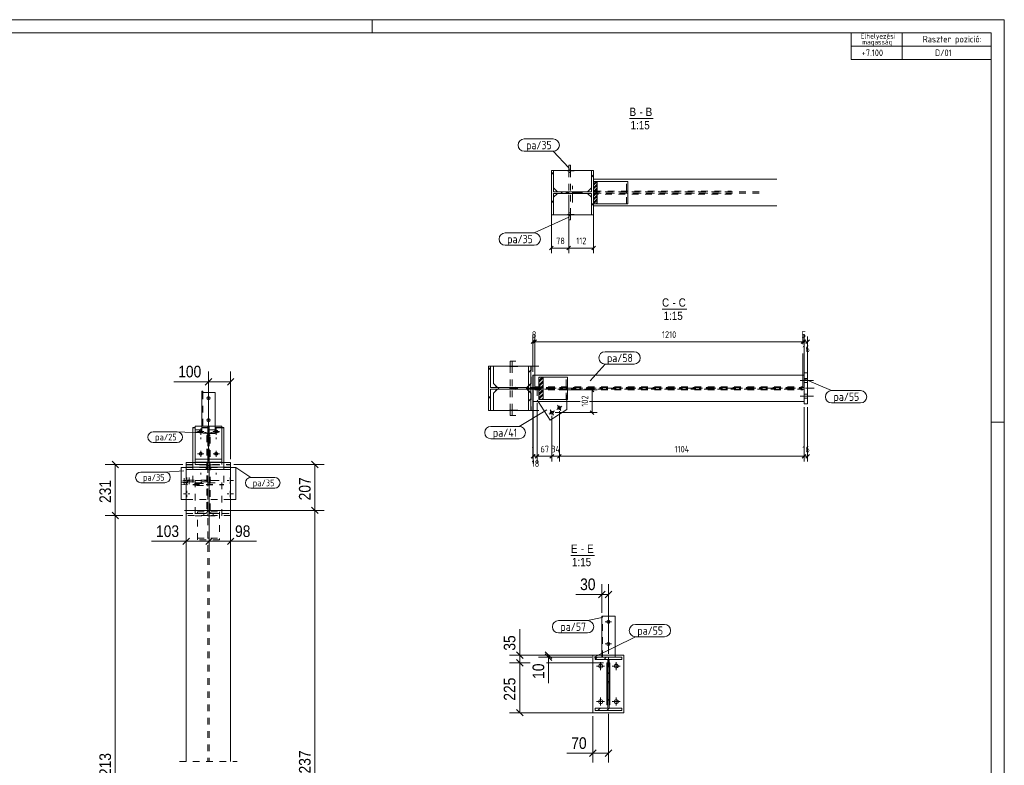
# Model space of a CAD drawing. Header units: millimetres. Extents: x 1 to 593, y 1 to 419.
# Tile 3 of 3: x 297 to 593, y 195 to 419. Entities that reach past the tile are written whole.
import ezdxf

# ---------------------------------------------------------------- set-up
doc = ezdxf.new("R2010")
doc.units = ezdxf.units.MM
for name, pattern in [('XKITLINE00', [0]), ('XKITLINE02', [4, 2, -2]), ('XKITLINE03', [6, 3, -1, 1, -1])]:
    doc.linetypes.add(name, pattern=pattern)
for name, color, linetype, lineweight in [('Bemassung', 1, 'Continuous', 0), ('Schrauben', 7, 'Continuous', 0), ('Teil', 7, 'Continuous', 0), ('Text', 5, 'Continuous', 0), ('Ueberschrift', 7, 'Continuous', 0), ('Zeichnungsrahmen', 3, 'Continuous', 0)]:
    doc.layers.add(name, color=color, linetype=linetype, lineweight=lineweight)
doc.styles.add('ARIAL', font='ARIAL.TTF')
doc.styles.add('ISOCPEUR', font='ISOCPEUR.TTF')

msp = doc.modelspace()

# ---------------------------------------------------------------- linework, layer by layer
at = {"layer": 'Bemassung', "linetype": 'XKITLINE00', "lineweight": 0}
for p, q in [((462.05, 364.52), (462.05, 348.74)), ((462.05, 364.52), (462.05, 348.74)), ((469.52, 364.1), (469.52, 348.74)), ((456.85, 362.95), (456.85, 348.74)), ((457.42, 350.91), (456.29, 349.78)), ((456.85, 350.34), (462.05, 350.34)), ((462.62, 350.91), (461.49, 349.78)), ((462.62, 350.91), (461.49, 349.78)), ((462.05, 350.34), (469.52, 350.34)), ((470.09, 350.91), (468.95, 349.78)), ((451.86, 322.72), (450.73, 321.58)), ((452.4, 322.72), (451.27, 321.58)), ((452.4, 322.72), (451.27, 321.58)), ((451.29, 313.14), (451.29, 324.3)), ((451.83, 308.66), (451.83, 324.3)), ((451.83, 308.66), (451.83, 322.9)), ((533.03, 322.72), (531.9, 321.58)), ((533.03, 322.72), (531.9, 321.58)), ((533.37, 322.72), (532.24, 321.58)), ((533.37, 322.72), (532.24, 321.58)), ((532.47, 321.4), (532.47, 324.3)), ((532.47, 321.4), (532.47, 322.9)), ((532.8, 321.4), (532.8, 324.3)), ((532.8, 304.47), (532.8, 322.9)), ((534.43, 322.72), (533.3, 321.58)), ((533.87, 304.47), (533.87, 323.75)), ((451.29, 322.15), (451.83, 322.15)), ((451.83, 322.15), (532.47, 322.15)), ((532.47, 322.15), (532.8, 322.15)), ((532.8, 322.15), (533.87, 322.15)), ((532.47, 308.66), (532.47, 318.6)), ((532.47, 308.66), (532.47, 318.6)), ((532.8, 304.47), (532.8, 318.6)), ((354.74, 311.12), (352.76, 309.14)), ((353.75, 286.25), (353.75, 313.18)), ((361.41, 311.12), (359.43, 309.14)), ((360.42, 286.85), (360.42, 313.18)), ((451.29, 311.14), (451.29, 286.95)), ((451.37, 311.14), (451.37, 286.95)), ((451.37, 311.14), (451.37, 291.25)), ((353.75, 310.13), (343.34, 310.13)), ((353.75, 310.13), (343.34, 310.13)), ((353.75, 310.13), (360.42, 310.13)), ((468.49, 308.23), (469.62, 307.1)), ((459.16, 307.66), (470.65, 307.66)), ((469.05, 300.85), (469.05, 307.66)), ((452.55, 303.82), (452.55, 285.55)), ((452.55, 303.82), (452.55, 286.95)), ((532.8, 302.47), (532.8, 291.25)), ((532.8, 302.47), (532.8, 286.1)), ((533.87, 302.47), (533.87, 286.1)), ((456.98, 299.85), (456.98, 291.25)), ((456.98, 299.85), (456.98, 286.1)), ((457.98, 300.85), (470.65, 300.85)), ((459.23, 301.29), (459.23, 286.1)), ((459.23, 301.29), (459.23, 291.25)), ((468.49, 301.42), (469.62, 300.29)), ((451.86, 288.27), (450.73, 287.14)), ((451.94, 288.27), (450.81, 287.14)), ((451.94, 288.27), (450.81, 287.14)), ((451.29, 287.7), (451.37, 287.7)), ((451.37, 288.45), (451.37, 285.55)), ((451.37, 287.7), (452.55, 287.7)), ((453.11, 288.27), (451.98, 287.14)), ((453.11, 288.27), (451.98, 287.14)), ((452.55, 287.7), (456.98, 287.7)), ((457.55, 288.27), (456.42, 287.14)), ((457.55, 288.27), (456.42, 287.14)), ((456.98, 288.45), (456.98, 286.1)), ((456.98, 287.7), (459.23, 287.7)), ((459.79, 288.27), (458.66, 287.14)), ((459.79, 288.27), (458.66, 287.14)), ((459.23, 288.45), (459.23, 286.1)), ((459.23, 287.7), (532.8, 287.7)), ((533.37, 288.27), (532.24, 287.14)), ((533.37, 288.27), (532.24, 287.14)), ((532.8, 288.45), (532.8, 286.1)), ((532.8, 287.7), (533.87, 287.7)), ((534.43, 288.27), (533.3, 287.14)), ((346.08, 285.25), (322.7, 285.25)), ((324.76, 286.24), (326.74, 284.26)), ((325.75, 269.86), (325.75, 285.25)), ((361.42, 285.25), (388.55, 285.25)), ((384.76, 286.24), (386.74, 284.26)), ((385.75, 271.45), (385.75, 285.25)), ((347.08, 282.75), (347.08, 259.33)), ((353.92, 283.42), (353.92, 259.33)), ((353.92, 283.42), (353.92, 259.33)), ((360.42, 282.75), (360.42, 259.33)), ((384.76, 272.44), (386.74, 270.46)), ((384.76, 272.44), (386.74, 270.46)), ((346.08, 269.86), (322.7, 269.86)), ((346.08, 269.86), (322.7, 269.86)), ((324.76, 270.85), (326.74, 268.87)), ((324.76, 270.85), (326.74, 268.87)), ((325.75, 118.94), (325.75, 269.86)), ((346.53, 271.45), (388.55, 271.45)), ((346.53, 271.45), (388.55, 271.45)), ((385.75, 118.94), (385.75, 271.45)), ((347.08, 262.13), (336.67, 262.13)), ((347.08, 262.13), (336.67, 262.13)), ((348.07, 263.12), (346.09, 261.14)), ((347.08, 262.13), (353.92, 262.13)), ((354.91, 263.12), (352.93, 261.14)), ((354.91, 263.12), (352.93, 261.14)), ((353.92, 262.13), (360.42, 262.13)), ((361.41, 263.12), (359.43, 261.14)), ((360.42, 262.13), (368.23, 262.13)), ((360.42, 262.13), (368.23, 262.13)), ((471.98, 240.6), (471.98, 249.21)), ((473.98, 228.26), (473.98, 249.21)), ((471.98, 246.16), (464.17, 246.16)), ((471.98, 246.16), (464.17, 246.16)), ((472.97, 247.15), (470.99, 245.17)), ((471.98, 246.16), (473.98, 246.16)), ((474.97, 247.15), (472.99, 245.17)), ((447.32, 227.93), (447.32, 235.75)), ((447.32, 227.93), (447.32, 235.75)), ((477.65, 227.93), (444.27, 227.93)), ((446.33, 228.92), (448.31, 226.94)), ((447.32, 225.6), (447.32, 227.93)), ((477.65, 227.93), (452.93, 227.93)), ((454.99, 228.92), (456.97, 226.94)), ((454.99, 228.25), (456.97, 226.27)), ((455.98, 227.26), (455.98, 227.93)), ((450.48, 225.6), (444.27, 225.6)), ((450.48, 225.6), (444.27, 225.6)), ((446.33, 226.59), (448.31, 224.61)), ((446.33, 226.59), (448.31, 224.61)), ((447.32, 210.6), (447.32, 225.6)), ((468.98, 227.26), (452.93, 227.26)), ((472.51, 225.6), (455.38, 225.6)), ((472.51, 225.6), (455.38, 225.6)), ((455.98, 227.26), (455.98, 219.45)), ((455.98, 227.26), (455.98, 219.45)), ((477.65, 210.6), (444.27, 210.6)), ((446.33, 211.59), (448.31, 209.61)), ((473.98, 210.26), (473.98, 195.6)), ((469.32, 209.6), (469.32, 195.6)), ((469.32, 198.4), (461.5, 198.4)), ((469.32, 198.4), (461.5, 198.4)), ((470.31, 199.39), (468.33, 197.41)), ((469.32, 198.4), (473.98, 198.4)), ((474.97, 199.39), (472.99, 197.41))]:
    msp.add_line(p, q, dxfattribs=at)
at = {"layer": 'Bemassung'}
for p in [(456.85, 350.34), (462.05, 350.34), (462.05, 350.34), (469.52, 350.34), (451.29, 322.15), (451.83, 322.15), (451.83, 322.15), (532.47, 322.15), (532.47, 322.15), (532.8, 322.15), (532.8, 322.15), (533.87, 322.15), (353.75, 310.13), (360.42, 310.13), (469.05, 307.66), (469.05, 300.85), (451.29, 287.7), (451.37, 287.7), (451.37, 287.7), (452.55, 287.7), (452.55, 287.7), (456.98, 287.7), (456.98, 287.7), (459.23, 287.7), (459.23, 287.7), (532.8, 287.7), (532.8, 287.7), (533.87, 287.7), (325.75, 285.25), (385.75, 285.25), (325.75, 269.86), (325.75, 269.86), (385.75, 271.45), (385.75, 271.45), (347.08, 262.13), (353.92, 262.13), (353.92, 262.13), (360.42, 262.13), (471.98, 246.16), (473.98, 246.16), (447.32, 227.93), (455.98, 227.93), (447.32, 225.6), (447.32, 225.6), (455.98, 227.26), (447.32, 210.6), (469.32, 198.4), (473.98, 198.4)]:
    msp.add_point(p, dxfattribs=at)
at = {"layer": 'Schrauben', "linetype": 'XKITLINE02', "lineweight": 0}
for p, q in [((463.65, 373.55), (459.79, 373.55)), ((462.59, 374.01), (462.05, 374.01)), ((462.59, 373.08), (462.05, 373.08)), ((463.65, 360.45), (459.79, 360.45)), ((462.59, 360.91), (462.05, 360.91)), ((462.59, 359.98), (462.05, 359.98)), ((446.27, 314.69), (442.44, 314.69)), ((446.76, 314.69), (442.92, 314.69)), ((446.27, 301.59), (442.44, 301.59)), ((446.76, 301.59), (442.92, 301.59)), ((351.42, 293.31), (351.42, 292.82)), ((356.08, 293.31), (356.08, 292.82)), ((347.91, 281.35), (347.91, 277.51)), ((351.42, 282.72), (351.42, 282.23)), ((356.08, 282.72), (356.08, 282.23)), ((346.46, 281.08), (346.46, 277.24))]:
    msp.add_line(p, q, dxfattribs=at)
at = {"layer": 'Schrauben', "linetype": 'XKITLINE00', "lineweight": 0}
for p, q in [((533.87, 311.07), (532.8, 311.07)), ((533.87, 311.07), (532.8, 311.07)), ((535.6, 310.47), (531.6, 310.47)), ((535.6, 310.47), (531.6, 310.47)), ((533.87, 309.87), (532.8, 309.87)), ((533.87, 309.87), (532.8, 309.87)), ((353.75, 305.29), (353.75, 305.04)), ((535.6, 305.8), (531.6, 305.8)), ((535.6, 305.8), (531.6, 305.8)), ((533.87, 306.4), (532.8, 306.4)), ((533.87, 306.4), (532.8, 306.4)), ((533.87, 305.2), (532.8, 305.2)), ((533.87, 305.2), (532.8, 305.2)), ((458.44, 301.79), (460.01, 302.8)), ((459.73, 301.51), (458.72, 303.08)), ((456.2, 300.35), (457.77, 301.36)), ((457.49, 300.07), (456.48, 301.64)), ((351.42, 294.19), (351.42, 296.06)), ((353.75, 298.67), (353.75, 298.42)), ((356.08, 294.19), (356.08, 296.06)), ((350.48, 295.12), (352.35, 295.12)), ((355.15, 295.12), (357.02, 295.12)), ((350.48, 288.46), (352.35, 288.46)), ((351.42, 287.52), (351.42, 289.39)), ((355.15, 288.46), (357.02, 288.46)), ((356.08, 287.52), (356.08, 289.39)), ((347.2, 281.31), (347.2, 280.69)), ((360.3, 281.31), (360.3, 280.69)), ((346.27, 280.38), (346.89, 280.38)), ((347.2, 279.45), (347.2, 280.07)), ((348.13, 280.38), (347.51, 280.38)), ((359.37, 280.38), (359.99, 280.38)), ((360.3, 279.45), (360.3, 280.07)), ((361.23, 280.38), (360.61, 280.38)), ((346.27, 276.38), (346.89, 276.38)), ((347.2, 277.31), (347.2, 276.69)), ((347.2, 275.45), (347.2, 276.07)), ((348.13, 276.38), (347.51, 276.38)), ((359.37, 276.38), (359.99, 276.38)), ((360.3, 277.31), (360.3, 276.69)), ((360.3, 275.45), (360.3, 276.07)), ((361.23, 276.38), (360.61, 276.38)), ((474.92, 237.93), (473.05, 237.93)), ((473.98, 238.86), (473.98, 237)), ((474.92, 231.26), (473.05, 231.26)), ((473.98, 232.2), (473.98, 230.33)), ((471.65, 223.4), (471.65, 225.8)), ((476.32, 223.4), (476.32, 225.8)), ((470.45, 224.6), (472.85, 224.6)), ((475.12, 224.6), (477.52, 224.6)), ((470.45, 213.93), (472.85, 213.93)), ((471.65, 212.73), (471.65, 215.13)), ((475.12, 213.93), (477.52, 213.93)), ((476.32, 212.73), (476.32, 215.13))]:
    msp.add_line(p, q, dxfattribs=at)
for centre, radius in [((353.75, 305.19), 0.467), ((459.23, 302.29), 0.467), ((353.75, 298.57), 0.467), ((456.98, 300.85), 0.467), ((351.42, 295.12), 0.467), ((356.08, 295.12), 0.467), ((351.42, 288.46), 0.467), ((356.08, 288.46), 0.467), ((473.98, 237.93), 0.467), ((473.98, 231.26), 0.467), ((471.65, 224.6), 0.6), ((476.32, 224.6), 0.6), ((471.65, 213.93), 0.6), ((476.32, 213.93), 0.6)]:
    msp.add_circle(centre, radius, dxfattribs=at)
at = {"layer": 'Teil', "linetype": 'XKITLINE00', "lineweight": 0}
for p, q in [((456.85, 360.33), (456.85, 373.66)), ((456.85, 373.66), (457.52, 373.66)), ((457.52, 373.13), (456.85, 372.46)), ((457.52, 373.66), (457.52, 367.21)), ((468.85, 373.66), (457.52, 373.66)), ((462.05, 375.21), (462.05, 373.66)), ((462.05, 375.21), (462.59, 375.21)), ((462.59, 375.21), (462.59, 373.66)), ((468.85, 367.21), (468.85, 373.66)), ((468.85, 373.66), (469.52, 373.66)), ((469.52, 373.66), (469.52, 370.33)), ((469.52, 372.33), (468.85, 371.66)), ((469.52, 371), (524.66, 371)), ((469.56, 370.33), (469.52, 370.3)), ((470.29, 370.33), (469.52, 369.56)), ((469.52, 370.33), (479.86, 370.33)), ((469.52, 370.33), (469.52, 363.66)), ((470.61, 370.28), (469.52, 369.19)), ((470.61, 363.66), (470.61, 370.33)), ((479.86, 370.33), (479.86, 363.66)), ((457.52, 368.41), (458.72, 367.21)), ((457.52, 367.21), (468.85, 367.21)), ((460.14, 367.21), (459.7, 366.78)), ((464.4, 367.21), (463.97, 366.78)), ((467.65, 367.21), (468.85, 368.41)), ((470.61, 369.55), (469.52, 368.46)), ((470.61, 369.18), (469.52, 368.09)), ((470.61, 368.45), (469.52, 367.35)), ((470.61, 368.08), (469.52, 366.99)), ((470.61, 367.34), (469.52, 366.25)), ((469.52, 366.8), (469.52, 367.2)), ((457.52, 364.6), (456.85, 363.93)), ((468.85, 366.78), (457.52, 366.78)), ((457.52, 366.78), (457.52, 360.33)), ((457.52, 365.58), (458.72, 366.78)), ((468.85, 365.58), (467.65, 366.78)), ((468.85, 360.33), (468.85, 366.78)), ((470.61, 366.97), (469.52, 365.88)), ((470.61, 366.24), (469.52, 365.15)), ((470.61, 365.87), (469.52, 364.78)), ((470.06, 364.22), (469.52, 363.68)), ((469.69, 364.22), (469.52, 364.04)), ((470.61, 365.14), (469.69, 364.22)), ((470.61, 364.77), (470.06, 364.22)), ((469.52, 363.8), (468.85, 363.13)), ((479.86, 363.66), (469.52, 363.66)), ((469.52, 360.33), (469.52, 363.66)), ((524.66, 363), (469.52, 363)), ((470.61, 364.03), (470.24, 363.66)), ((470.24, 363.66), (470.24, 363.66)), ((470.61, 363.66), (470.61, 363.66)), ((470.61, 363.66), (470.61, 363.66)), ((457.52, 360.33), (456.85, 360.33)), ((457.52, 360.33), (468.85, 360.33)), ((462.05, 358.78), (462.05, 360.33)), ((462.05, 358.78), (462.59, 358.78)), ((462.59, 358.78), (462.59, 360.33)), ((469.52, 360.33), (468.85, 360.33)), ((437.91, 301.47), (437.91, 314.8)), ((437.91, 314.8), (439.39, 314.8)), ((438.58, 314.36), (437.91, 313.69)), ((438.58, 314.8), (438.58, 308.35)), ((450, 314.8), (439.39, 314.8)), ((439.39, 314.8), (439.39, 309.55)), ((444.48, 316.35), (444.48, 314.8)), ((446.11, 316.35), (444.48, 316.35)), ((445.01, 316.35), (445.01, 314.8)), ((450, 308.35), (450, 314.8)), ((450, 314.8), (453.1, 314.8)), ((450.67, 301.47), (450.67, 314.8)), ((450.67, 313.56), (450, 312.89)), ((451.29, 312.14), (451.29, 308.34)), ((532.8, 312.14), (451.29, 312.14)), ((453.25, 311.47), (453.05, 311.27)), ((454.11, 311.47), (453.05, 310.41)), ((453.05, 311.47), (461.64, 311.47)), ((453.05, 311.47), (453.05, 304.8)), ((454.33, 311.26), (453.05, 309.98)), ((454.33, 304.8), (454.33, 311.47)), ((461.64, 311.47), (461.64, 304.8)), ((533.87, 312.8), (532.8, 312.8)), ((532.8, 312.8), (532.8, 303.47)), ((533.87, 303.47), (533.87, 312.8)), ((450, 308.35), (438.58, 308.35)), ((450, 307.92), (438.58, 307.92)), ((438.58, 307.92), (438.58, 301.47)), ((439.39, 309.55), (440.58, 308.35)), ((440.58, 307.92), (439.39, 306.72)), ((441.17, 308.35), (440.74, 307.92)), ((445.47, 308.35), (445.03, 307.92)), ((450, 308.91), (449.45, 308.35)), ((450, 307.36), (449.45, 307.92)), ((450, 308.83), (449.53, 308.35)), ((450, 307.44), (449.53, 307.92)), ((450, 301.47), (450, 307.92)), ((450.67, 308.34), (453.05, 308.34)), ((450.67, 308.34), (450.67, 307.94)), ((451.03, 307.94), (450.67, 308.29)), ((450.76, 307.94), (450.67, 308.03)), ((453.05, 307.94), (450.67, 307.94)), ((451.16, 307.94), (450.76, 308.34)), ((451.43, 307.94), (451.03, 308.34)), ((451.57, 307.94), (451.17, 308.34)), ((451.29, 304.14), (451.29, 307.94)), ((451.84, 307.94), (451.44, 308.34)), ((451.97, 307.94), (451.57, 308.34)), ((452.24, 307.94), (451.84, 308.34)), ((452.38, 307.94), (451.98, 308.34)), ((452.65, 307.94), (452.25, 308.34)), ((452.78, 307.94), (452.38, 308.34)), ((453.05, 307.94), (452.65, 308.34)), ((453.05, 308.07), (452.79, 308.34)), ((454.33, 310.4), (453.05, 309.12)), ((454.33, 309.97), (453.05, 308.69)), ((454.33, 309.11), (453.05, 307.83)), ((454.33, 308.68), (453.05, 307.4)), ((453.05, 308.34), (453.05, 307.94)), ((351.75, 307.33), (351.75, 306.84)), ((351.75, 307.33), (352.02, 307.33)), ((351.75, 306.84), (351.75, 296.79)), ((351.75, 306.84), (355.75, 306.84)), ((352.02, 307.33), (352.02, 306.92)), ((352.05, 306.9), (352.02, 306.92)), ((352.13, 306.89), (352.05, 306.9)), ((352.26, 306.88), (352.13, 306.89)), ((352.42, 306.87), (352.26, 306.88)), ((352.42, 306.87), (355.75, 306.87)), ((355.75, 306.87), (355.75, 296.79)), ((438.58, 305.77), (437.91, 305.1)), ((439.39, 306.72), (439.39, 301.47)), ((450.67, 304.97), (450, 304.29)), ((454.33, 307.82), (453.05, 306.54)), ((454.33, 307.39), (453.05, 306.11)), ((453.68, 305.45), (453.05, 304.82)), ((453.25, 305.45), (453.05, 305.25)), ((454.33, 306.52), (453.25, 305.45)), ((454.33, 306.09), (453.68, 305.45)), ((454.33, 305.23), (453.9, 304.8)), ((465.5, 304.14), (451.29, 304.14)), ((456.48, 298.55), (452.85, 304.14)), ((461.64, 304.8), (453.05, 304.8)), ((453.9, 304.8), (453.9, 304.8)), ((461.53, 304.14), (461.53, 301.79)), ((532.8, 304.14), (468.3, 304.14)), ((532.8, 303.47), (533.87, 303.47)), ((437.91, 301.47), (439.39, 301.47)), ((439.39, 301.47), (450, 301.47)), ((444.48, 299.92), (444.48, 301.47)), ((446.11, 299.92), (444.48, 299.92)), ((445.01, 299.92), (445.01, 301.47)), ((453.1, 301.47), (450, 301.47)), ((461.53, 301.79), (456.48, 298.55)), ((349.08, 296.4), (349.08, 285.85)), ((349.08, 296.4), (349.75, 296.4)), ((349.08, 296.27), (349.75, 296.27)), ((349.75, 296.79), (357.75, 296.79)), ((349.75, 286.79), (349.75, 296.79)), ((357.75, 296.79), (357.75, 286.79)), ((358.42, 296.4), (357.75, 296.4)), ((358.42, 296.27), (357.75, 296.27)), ((358.42, 296.4), (358.42, 285.85)), ((347.08, 284.31), (345.53, 284.31)), ((345.53, 284.31), (345.53, 274.71)), ((347.08, 285.85), (347.08, 283.75)), ((347.08, 285.85), (353.58, 285.85)), ((347.08, 284.41), (360.42, 284.41)), ((357.75, 286.79), (349.75, 286.79)), ((349.75, 286.79), (349.75, 285.92)), ((349.75, 285.92), (353.58, 285.92)), ((349.75, 285.92), (349.75, 285.85)), ((353.58, 286.79), (353.58, 284.42)), ((353.58, 284.42), (353.92, 284.42)), ((353.92, 286.79), (353.92, 284.42)), ((357.75, 285.92), (353.92, 285.92)), ((360.42, 285.85), (353.92, 285.85)), ((357.75, 286.79), (357.75, 285.92)), ((357.75, 285.92), (357.75, 285.85)), ((360.42, 285.85), (360.42, 283.75)), ((361.97, 284.31), (360.42, 284.31)), ((361.97, 274.71), (361.97, 284.31)), ((347.08, 283.75), (347.08, 283.69)), ((347.08, 283.75), (360.42, 283.75)), ((347.08, 283.69), (360.42, 283.69)), ((347.08, 283.69), (347.08, 195.94)), ((360.42, 283.75), (360.42, 195.94)), ((345.49, 280.21), (345.53, 280.22)), ((345.49, 279.85), (345.53, 279.85)), ((345.49, 279.32), (345.53, 279.32)), ((345.53, 274.71), (347.08, 274.71)), ((360.42, 274.71), (361.97, 274.71)), ((471.98, 227.26), (471.98, 239.6)), ((475.98, 239.6), (471.98, 239.6)), ((475.98, 227.26), (475.98, 239.6)), ((469.32, 210.6), (469.32, 227.93)), ((469.32, 227.93), (471.98, 227.93)), ((478.65, 227.93), (475.98, 227.93)), ((478.65, 210.6), (478.65, 227.93)), ((469.98, 226.61), (470.64, 227.26)), ((469.98, 226.61), (469.98, 227.26)), ((477.98, 227.26), (469.98, 227.26)), ((469.98, 226.61), (469.98, 226.61)), ((473.78, 226.61), (469.98, 226.61)), ((472.68, 226.61), (473.33, 227.26)), ((472.68, 226.61), (472.68, 226.61)), ((473.51, 225.39), (473.72, 225.6)), ((473.51, 212.93), (473.51, 225.6)), ((473.78, 225.6), (473.51, 225.6)), ((473.51, 225.28), (473.78, 225.54)), ((473.51, 225.05), (473.78, 225.32)), ((473.51, 224.94), (473.78, 225.21)), ((473.51, 224.72), (473.78, 224.98)), ((473.78, 211.92), (473.78, 226.61)), ((473.78, 212.93), (473.78, 225.6)), ((474.19, 211.92), (474.19, 226.61)), ((477.98, 226.61), (474.19, 226.61)), ((474.19, 225.39), (474.4, 225.6)), ((474.19, 212.93), (474.19, 225.6)), ((474.46, 225.6), (474.19, 225.6)), ((474.19, 225.28), (474.46, 225.54)), ((474.19, 225.05), (474.46, 225.32)), ((474.19, 224.94), (474.46, 225.21)), ((474.19, 224.72), (474.46, 224.98)), ((474.46, 212.93), (474.46, 225.6)), ((477.98, 226.61), (477.98, 227.26)), ((473.51, 224.6), (473.78, 224.87)), ((473.51, 224.38), (473.78, 224.65)), ((473.51, 224.27), (473.78, 224.53)), ((473.51, 224.04), (473.78, 224.31)), ((473.51, 223.93), (473.78, 224.2)), ((473.51, 223.7), (473.78, 223.97)), ((473.51, 223.59), (473.78, 223.86)), ((473.51, 223.37), (473.78, 223.63)), ((473.51, 223.26), (473.78, 223.52)), ((473.51, 223.03), (473.78, 223.3)), ((473.51, 222.92), (473.78, 223.19)), ((473.51, 222.69), (473.78, 222.96)), ((473.51, 222.58), (473.78, 222.85)), ((473.51, 222.36), (473.78, 222.62)), ((473.51, 222.25), (473.78, 222.51)), ((473.51, 222.02), (473.78, 222.29)), ((473.51, 221.91), (473.78, 222.18)), ((473.78, 222.32), (474.03, 222.57)), ((474.03, 222.57), (474.19, 222.73)), ((474.19, 224.6), (474.46, 224.87)), ((474.19, 224.38), (474.46, 224.65)), ((474.19, 224.27), (474.46, 224.53)), ((474.19, 224.04), (474.46, 224.31)), ((474.19, 223.93), (474.46, 224.2)), ((474.19, 223.7), (474.46, 223.97)), ((474.19, 223.59), (474.46, 223.86)), ((474.19, 223.37), (474.46, 223.63)), ((474.19, 223.26), (474.46, 223.52)), ((474.19, 223.03), (474.46, 223.3)), ((474.19, 222.92), (474.46, 223.19)), ((474.19, 222.69), (474.46, 222.96)), ((474.19, 222.58), (474.46, 222.85)), ((474.19, 222.36), (474.46, 222.62)), ((474.19, 222.25), (474.46, 222.51)), ((474.19, 222.02), (474.46, 222.29)), ((474.19, 221.91), (474.46, 222.18)), ((473.51, 221.68), (473.78, 221.95)), ((473.51, 221.57), (473.78, 221.84)), ((473.51, 221.35), (473.78, 221.61)), ((473.51, 221.24), (473.78, 221.5)), ((473.51, 221.01), (473.78, 221.28)), ((473.51, 220.9), (473.78, 221.17)), ((473.51, 220.67), (473.78, 220.94)), ((473.51, 220.56), (473.78, 220.83)), ((473.51, 220.34), (473.78, 220.6)), ((473.51, 220.23), (473.78, 220.49)), ((473.51, 220), (473.78, 220.27)), ((473.51, 219.89), (473.78, 220.15)), ((473.51, 219.66), (473.78, 219.93)), ((473.51, 219.55), (473.78, 219.82)), ((473.51, 219.33), (473.78, 219.59)), ((473.51, 219.21), (473.78, 219.48)), ((473.51, 218.99), (473.78, 219.26)), ((473.51, 218.88), (473.78, 219.14)), ((473.78, 219.63), (474.19, 220.04)), ((474.19, 221.68), (474.46, 221.95)), ((474.19, 221.57), (474.46, 221.84)), ((474.19, 221.35), (474.46, 221.61)), ((474.19, 221.24), (474.46, 221.5)), ((474.19, 221.01), (474.46, 221.28)), ((474.19, 220.9), (474.46, 221.17)), ((474.19, 220.67), (474.46, 220.94)), ((474.19, 220.56), (474.46, 220.83)), ((474.19, 220.34), (474.46, 220.6)), ((474.19, 220.23), (474.46, 220.49)), ((474.19, 220), (474.46, 220.27)), ((474.19, 219.89), (474.46, 220.15)), ((474.19, 219.66), (474.46, 219.93)), ((474.19, 219.55), (474.46, 219.82)), ((474.19, 219.33), (474.46, 219.59)), ((474.19, 219.21), (474.46, 219.48)), ((474.19, 218.99), (474.46, 219.26)), ((474.19, 218.88), (474.46, 219.14)), ((473.51, 218.65), (473.78, 218.92)), ((473.51, 218.54), (473.78, 218.81)), ((473.51, 218.32), (473.78, 218.58)), ((473.51, 218.2), (473.78, 218.47)), ((473.51, 217.98), (473.78, 218.25)), ((473.51, 217.87), (473.78, 218.13)), ((473.51, 217.64), (473.78, 217.91)), ((473.51, 217.53), (473.78, 217.8)), ((473.51, 217.31), (473.78, 217.57)), ((473.51, 217.19), (473.78, 217.46)), ((473.51, 216.97), (473.78, 217.24)), ((473.51, 216.86), (473.78, 217.12)), ((473.51, 216.63), (473.78, 216.9)), ((473.51, 216.52), (473.78, 216.79)), ((473.51, 216.3), (473.78, 216.56)), ((473.51, 216.18), (473.78, 216.45)), ((473.51, 215.96), (473.78, 216.23)), ((473.51, 215.85), (473.78, 216.11)), ((474.19, 218.65), (474.46, 218.92)), ((474.19, 218.54), (474.46, 218.81)), ((474.19, 218.32), (474.46, 218.58)), ((474.19, 218.2), (474.46, 218.47)), ((474.19, 217.98), (474.46, 218.25)), ((474.19, 217.87), (474.46, 218.13)), ((474.19, 217.64), (474.46, 217.91)), ((474.19, 217.53), (474.46, 217.8)), ((474.19, 217.31), (474.46, 217.57)), ((474.19, 217.19), (474.46, 217.46)), ((474.19, 216.97), (474.46, 217.24)), ((474.19, 216.86), (474.46, 217.12)), ((474.19, 216.63), (474.46, 216.9)), ((474.19, 216.52), (474.46, 216.79)), ((474.19, 216.3), (474.46, 216.56)), ((474.19, 216.18), (474.46, 216.45)), ((474.19, 215.96), (474.46, 216.23)), ((474.19, 215.85), (474.46, 216.11)), ((473.51, 215.62), (473.78, 215.89)), ((473.51, 215.51), (473.78, 215.78)), ((473.51, 215.29), (473.78, 215.55)), ((473.51, 215.17), (473.78, 215.44)), ((473.51, 214.95), (473.78, 215.22)), ((473.51, 214.84), (473.78, 215.1)), ((473.51, 214.61), (473.78, 214.88)), ((473.51, 214.5), (473.78, 214.77)), ((473.51, 214.28), (473.78, 214.54)), ((473.51, 214.16), (473.78, 214.43)), ((473.51, 213.94), (473.78, 214.21)), ((473.51, 213.83), (473.78, 214.09)), ((473.51, 213.6), (473.78, 213.87)), ((473.51, 213.49), (473.78, 213.76)), ((473.51, 213.27), (473.78, 213.53)), ((473.51, 213.15), (473.78, 213.42)), ((473.51, 212.93), (473.78, 213.2)), ((473.78, 214.24), (474.19, 214.65)), ((474.19, 215.62), (474.46, 215.89)), ((474.19, 215.51), (474.46, 215.78)), ((474.19, 215.29), (474.46, 215.55)), ((474.19, 215.17), (474.46, 215.44)), ((474.19, 214.95), (474.46, 215.22)), ((474.19, 214.84), (474.46, 215.1)), ((474.19, 214.61), (474.46, 214.88)), ((474.19, 214.5), (474.46, 214.77)), ((474.19, 214.28), (474.46, 214.54)), ((474.19, 214.16), (474.46, 214.43)), ((474.19, 213.94), (474.46, 214.21)), ((474.19, 213.83), (474.46, 214.09)), ((474.19, 213.6), (474.46, 213.87)), ((474.19, 213.49), (474.46, 213.76)), ((474.19, 213.27), (474.46, 213.53)), ((474.19, 213.15), (474.46, 213.42)), ((474.19, 212.93), (474.46, 213.2)), ((469.32, 210.6), (478.65, 210.6)), ((469.98, 211.92), (473.78, 211.92)), ((469.98, 211.26), (469.98, 211.92)), ((477.98, 211.26), (469.98, 211.26)), ((470.8, 211.26), (471.46, 211.92)), ((473.5, 211.26), (474.19, 211.96)), ((473.51, 212.93), (473.51, 212.93)), ((473.51, 212.93), (473.78, 212.93)), ((473.62, 212.93), (473.78, 213.08)), ((473.62, 212.93), (473.62, 212.93)), ((474.19, 212.93), (474.46, 212.93)), ((477.98, 211.92), (474.19, 211.92)), ((474.3, 212.93), (474.46, 213.08)), ((474.3, 212.93), (474.3, 212.93)), ((477.98, 211.26), (477.98, 211.92))]:
    msp.add_line(p, q, dxfattribs=at)
at = {"layer": 'Teil', "linetype": 'XKITLINE02', "lineweight": 0}
for p, q in [((457.52, 373.66), (457.52, 368.41)), ((462.05, 373.66), (462.05, 367.21)), ((462.59, 373.66), (462.59, 367.21)), ((468.85, 368.41), (468.85, 373.66)), ((469.52, 363), (469.52, 371)), ((469.52, 370.33), (469.52, 363.66)), ((479.45, 363.66), (479.45, 370.33)), ((458.72, 367.21), (467.65, 367.21)), ((462.59, 367.21), (462.05, 367.21)), ((479.45, 367.2), (469.52, 367.2)), ((469.52, 367.2), (469.52, 366.8)), ((519.3, 367.2), (469.52, 367.2)), ((469.85, 367.2), (469.85, 367.47)), ((469.85, 367.47), (510.99, 367.47)), ((510.99, 367.2), (469.85, 367.2)), ((479.45, 366.8), (479.45, 367.2)), ((457.52, 360.33), (457.52, 365.58)), ((458.72, 366.78), (467.65, 366.78)), ((462.05, 360.33), (462.05, 366.78)), ((462.05, 366.78), (462.59, 366.78)), ((462.59, 360.33), (462.59, 366.78)), ((468.85, 360.33), (468.85, 365.58)), ((469.52, 366.8), (479.45, 366.8)), ((519.3, 366.79), (469.52, 366.79)), ((469.85, 366.52), (469.85, 366.79)), ((469.85, 366.79), (510.99, 366.79)), ((510.99, 366.52), (469.85, 366.52)), ((441.01, 314.8), (438.58, 314.8)), ((439.47, 309.55), (439.47, 314.8)), ((444.48, 314.8), (444.48, 308.35)), ((445.01, 314.8), (445.01, 308.35)), ((450.72, 314.8), (450, 314.8)), ((450.64, 309.55), (450.64, 314.8)), ((450.72, 309.55), (450.72, 314.8)), ((451.37, 312.14), (451.37, 308.34)), ((461.29, 304.8), (461.29, 311.47)), ((532.8, 304.14), (532.8, 312.14)), ((439.39, 309.55), (439.47, 309.55)), ((439.47, 309.55), (440.66, 308.35)), ((439.47, 306.72), (440.66, 307.92)), ((440.58, 308.35), (449.53, 308.35)), ((449.53, 307.92), (440.58, 307.92)), ((446.1, 308.35), (444.48, 308.35)), ((444.48, 301.47), (444.48, 307.92)), ((444.48, 307.92), (446.1, 307.92)), ((445.01, 301.47), (445.01, 307.92)), ((445.57, 308.35), (445.58, 308.41)), ((445.58, 307.87), (445.57, 307.92)), ((446.11, 308.47), (446.1, 308.35)), ((446.11, 307.8), (446.1, 307.92)), ((450.64, 309.55), (450, 308.91)), ((450.72, 309.55), (450, 308.83)), ((452.43, 308.35), (450, 308.35)), ((450, 307.92), (452.43, 307.92)), ((450.64, 309.55), (450.67, 309.55)), ((450.67, 309.55), (450.72, 309.55)), ((451.29, 307.94), (451.29, 308.34)), ((451.29, 308.34), (451.29, 307.94)), ((451.37, 308.34), (532.8, 308.34)), ((532.8, 307.93), (451.37, 307.93)), ((451.37, 307.93), (451.37, 304.14)), ((451.83, 308.34), (451.83, 308.61)), ((451.83, 308.61), (532.47, 308.61)), ((451.83, 308.34), (532.47, 308.34)), ((451.83, 307.66), (451.83, 307.93)), ((451.83, 307.93), (532.47, 307.93)), ((461.53, 307.93), (452.55, 307.93)), ((452.55, 307.93), (452.55, 304.6)), ((461.29, 308.34), (453.05, 308.34)), ((461.29, 307.94), (453.05, 307.94)), ((453.39, 308.34), (453.39, 308.61)), ((453.39, 307.66), (453.39, 307.93)), ((461.29, 307.94), (461.29, 308.34)), ((461.53, 304.14), (461.53, 307.93)), ((532.47, 308.34), (532.47, 308.61)), ((532.47, 307.66), (532.47, 307.93)), ((352.02, 306.92), (352.02, 294.68)), ((439.39, 306.72), (439.47, 306.72)), ((439.47, 306.72), (439.47, 301.47)), ((450.72, 306.72), (450, 307.44)), ((450.64, 306.72), (450, 307.36)), ((450.64, 301.47), (450.64, 306.72)), ((450.64, 306.72), (450.67, 306.72)), ((450.67, 306.72), (450.72, 306.72)), ((450.72, 306.72), (450.72, 301.47)), ((451.83, 307.66), (532.47, 307.66)), ((452.85, 304.14), (452.55, 304.6)), ((441.01, 301.47), (439.39, 301.47)), ((450.72, 301.47), (450, 301.47)), ((357.75, 296.4), (349.75, 296.4)), ((357.75, 296.27), (349.75, 296.27)), ((351.75, 296.79), (351.75, 294.6)), ((353.92, 296.79), (353.58, 296.79)), ((353.58, 296.79), (353.58, 286.79)), ((353.92, 296.79), (353.92, 286.79)), ((355.75, 296.79), (355.75, 294.6)), ((349.75, 295.61), (349.75, 286.79)), ((349.75, 295.61), (357.75, 295.61)), ((349.75, 294.96), (352.54, 294.96)), ((351.75, 295.09), (352.02, 295.09)), ((355.75, 294.6), (351.75, 294.6)), ((352.02, 294.68), (352.05, 294.66)), ((352.05, 294.66), (352.13, 294.65)), ((352.13, 294.65), (352.26, 294.64)), ((352.26, 294.64), (352.42, 294.63)), ((352.42, 294.63), (355.75, 294.63)), ((352.93, 294.89), (352.54, 294.96)), ((353.25, 294.67), (352.93, 294.89)), ((353.47, 294.35), (353.25, 294.67)), ((353.28, 293.92), (353.28, 271.52)), ((353.54, 293.92), (353.28, 293.92)), ((353.54, 293.97), (353.47, 294.35)), ((353.54, 293.97), (353.54, 271.46)), ((353.54, 271.52), (353.54, 293.92)), ((354.03, 294.35), (353.96, 293.97)), ((353.96, 293.97), (353.96, 271.46)), ((353.96, 293.92), (353.96, 271.52)), ((354.22, 293.92), (353.96, 293.92)), ((354.25, 294.67), (354.03, 294.35)), ((354.22, 271.52), (354.22, 293.92)), ((354.57, 294.89), (354.25, 294.67)), ((354.96, 294.96), (354.57, 294.89)), ((354.96, 294.96), (357.75, 294.96)), ((355.75, 294.63), (355.75, 294.6)), ((357.75, 295.61), (357.75, 286.79)), ((347.08, 285.25), (360.42, 285.25)), ((347.08, 285.25), (347.08, 283.69)), ((347.08, 285.19), (360.42, 285.19)), ((347.08, 285.16), (352.33, 285.16)), ((347.08, 284.31), (352.87, 284.31)), ((349.08, 285.85), (349.08, 279.07)), ((349.75, 285.92), (349.75, 285.26)), ((349.75, 285.26), (352.54, 285.26)), ((352.33, 285.16), (352.79, 285.15)), ((352.54, 285.26), (352.93, 285.18)), ((352.79, 285.15), (353.18, 285.12)), ((353.53, 283.65), (352.87, 284.31)), ((353.18, 285.12), (353.44, 285.07)), ((353.28, 284.28), (353.54, 284.28)), ((353.44, 285.07), (353.53, 285.02)), ((353.47, 284.64), (353.51, 284.41)), ((353.51, 284.41), (353.54, 284.25)), ((353.53, 285.02), (353.53, 195.94)), ((353.92, 285.92), (353.58, 285.92)), ((353.92, 285.85), (353.58, 285.85)), ((353.58, 284.91), (353.92, 284.91)), ((353.96, 284.25), (353.99, 284.41)), ((354.22, 284.28), (353.96, 284.28)), ((353.97, 285.02), (354.06, 285.07)), ((353.97, 285.02), (353.97, 195.94)), ((354.63, 284.31), (353.97, 283.65)), ((353.99, 284.41), (354.03, 284.64)), ((354.06, 285.07), (354.32, 285.12)), ((354.32, 285.12), (354.71, 285.15)), ((354.57, 285.18), (354.96, 285.26)), ((360.42, 284.31), (354.63, 284.31)), ((354.71, 285.15), (355.17, 285.16)), ((354.96, 285.26), (357.75, 285.26)), ((355.17, 285.16), (360.42, 285.16)), ((357.75, 285.92), (357.75, 285.26)), ((358.42, 285.85), (358.42, 279.07)), ((360.42, 285.25), (360.42, 283.75)), ((347.08, 283.75), (347.08, 283.77)), ((347.08, 283.77), (352.33, 283.77)), ((352.79, 283.78), (352.33, 283.77)), ((353.18, 283.82), (352.79, 283.78)), ((353.44, 283.86), (353.18, 283.82)), ((353.28, 281.34), (353.54, 281.34)), ((353.53, 283.92), (353.44, 283.86)), ((353.47, 280.99), (353.54, 281.37)), ((353.53, 274.71), (353.53, 283.65)), ((353.96, 281.37), (354.03, 280.99)), ((353.96, 281.34), (354.22, 281.34)), ((354.06, 283.86), (353.97, 283.92)), ((353.97, 283.65), (353.97, 274.71)), ((354.32, 283.82), (354.06, 283.86)), ((354.71, 283.78), (354.32, 283.82)), ((355.17, 283.77), (354.71, 283.78)), ((355.17, 283.77), (360.42, 283.77)), ((360.42, 283.77), (360.42, 283.75)), ((347.41, 280.04), (345.49, 279.68)), ((345.53, 280.22), (347.41, 280.57)), ((345.53, 279.85), (350.21, 279.48)), ((345.53, 279.32), (350.21, 278.95)), ((347.41, 280.57), (353.54, 280.57)), ((347.41, 280.57), (347.41, 280.04)), ((347.41, 280.04), (353.54, 280.04)), ((349.08, 279.2), (358.42, 279.2)), ((349.08, 279.07), (358.42, 279.07)), ((349.75, 280.38), (349.75, 269.8)), ((349.75, 280.38), (352.54, 280.38)), ((349.75, 279.73), (357.75, 279.73)), ((350.21, 279.48), (353.54, 279.48)), ((350.21, 278.95), (350.21, 279.48)), ((350.21, 278.95), (353.54, 278.95)), ((352.54, 280.38), (352.93, 280.45)), ((352.93, 280.45), (353.25, 280.67)), ((353.25, 280.67), (353.47, 280.99)), ((353.54, 280.57), (353.54, 278.95)), ((354.03, 280.99), (354.25, 280.67)), ((354.25, 280.67), (354.57, 280.45)), ((354.57, 280.45), (354.96, 280.38)), ((354.96, 280.38), (357.75, 280.38)), ((357.75, 269.8), (357.75, 280.38)), ((347.08, 274.71), (353.53, 274.71)), ((360.42, 274.71), (353.97, 274.71)), ((347.08, 269.86), (347.08, 270.52)), ((347.08, 270.52), (353.53, 270.52)), ((353.53, 269.86), (347.08, 269.86)), ((349.75, 270.45), (352.54, 270.45)), ((349.75, 269.8), (357.75, 269.8)), ((350.42, 262.61), (350.42, 271.02)), ((350.42, 271.02), (357.08, 271.02)), ((350.42, 270.49), (357.08, 270.49)), ((352.33, 270.52), (352.33, 269.86)), ((352.93, 270.53), (352.54, 270.45)), ((353.28, 271.52), (353.54, 271.52)), ((353.54, 271.46), (353.47, 271.08)), ((353.53, 270.52), (353.53, 269.86)), ((353.55, 263.13), (353.55, 271.02)), ((353.55, 271.02), (353.95, 271.02)), ((353.95, 269.8), (353.55, 269.8)), ((353.95, 263.13), (353.95, 271.02)), ((353.96, 271.52), (354.22, 271.52)), ((354.03, 271.08), (353.96, 271.46)), ((353.97, 269.86), (353.97, 270.52)), ((353.97, 270.52), (360.42, 270.52)), ((360.42, 269.86), (353.97, 269.86)), ((354.96, 270.45), (354.57, 270.53)), ((354.96, 270.45), (357.75, 270.45)), ((355.17, 270.52), (355.17, 269.86)), ((357.08, 271.02), (357.08, 262.61)), ((360.42, 270.52), (360.42, 269.86)), ((350.42, 263.13), (357.08, 263.13)), ((357.08, 262.61), (350.42, 262.61)), ((353.55, 263.13), (353.95, 263.13)), ((472.25, 227.26), (472.25, 239.6)), ((471.98, 227.93), (475.98, 227.93)), ((475.98, 227.26), (471.98, 227.26)), ((473.51, 225.6), (473.78, 225.6)), ((474.19, 225.6), (474.46, 225.6)), ((473.78, 212.93), (473.51, 212.93)), ((474.46, 212.93), (474.19, 212.93)), ((345.08, 195.94), (362.42, 195.94))]:
    msp.add_line(p, q, dxfattribs=at)
at = {"layer": 'Teil', "linetype": 'XKITLINE03', "lineweight": 0}
for p, q in [((463.19, 364), (463.19, 370)), ((466.19, 367), (460.19, 367)), ((444.29, 308.14), (446.72, 308.14)), ((449.27, 308.14), (535.8, 308.14)), ((473.98, 224.26), (473.98, 242.6)), ((473.98, 219.26), (473.98, 219.26))]:
    msp.add_line(p, q, dxfattribs=at)
at = {"layer": 'Teil', "linetype": 'XKITLINE02', "lineweight": 0}
for centre, start, end in [((352.54, 284.26), 22.2862, 67.2851), ((354.96, 284.26), 112.7149, 157.7138), ((352.54, 271.46), 292.7149, 337.7138), ((354.96, 271.46), 202.2862, 247.2851)]:
    msp.add_arc(centre, 1, start, end, dxfattribs=at)
at = {"layer": 'Text', "linetype": 'XKITLINE00', "lineweight": 0}
for p, q in [((448.66, 383.13), (457.38, 383.13)), ((448.66, 379.43), (457.38, 379.43)), ((462.13, 374.42), (457.38, 379.43)), ((462.13, 359.57), (451.7, 354.88)), ((442.98, 354.88), (451.7, 354.88)), ((442.98, 351.18), (451.7, 351.18)), ((472.96, 319.12), (481.68, 319.12)), ((468.5, 310.43), (472.96, 315.42)), ((472.96, 315.42), (481.68, 315.42)), ((533.03, 310.92), (541.08, 307.46)), ((541.08, 307.46), (549.8, 307.46)), ((541.08, 303.76), (549.8, 303.76)), ((455.52, 301.65), (447.18, 296.66)), ((438.68, 296.66), (447.18, 296.66)), ((337.12, 295.07), (344.34, 295.07)), ((351.37, 294.77), (344.34, 295.07)), ((344.34, 291.87), (337.12, 291.87)), ((438.68, 292.96), (447.18, 292.96)), ((361.97, 284.31), (366.46, 281.31)), ((333.45, 282.97), (340.66, 282.97)), ((346.33, 283.37), (340.66, 282.97)), ((366.46, 281.31), (373.67, 281.31)), ((340.66, 279.77), (333.45, 279.77)), ((373.67, 278.11), (366.46, 278.11)), ((458.99, 238.3), (467.71, 238.3)), ((472.13, 239.2), (467.71, 238.3)), ((482.09, 237.13), (490.8, 237.13)), ((458.99, 234.6), (467.71, 234.6)), ((469.67, 227.31), (482.09, 233.43)), ((482.09, 233.43), (490.8, 233.43))]:
    msp.add_line(p, q, dxfattribs=at)
for centre, radius, start, end in [((448.66, 381.28), 1.85, 90, 270), ((457.38, 381.28), 1.85, 270, 90), ((442.98, 353.03), 1.85, 90, 270), ((451.7, 353.03), 1.85, 270, 90), ((472.96, 317.27), 1.85, 90, 270), ((481.68, 317.27), 1.85, 270, 90), ((541.08, 305.61), 1.85, 90, 270), ((549.8, 305.61), 1.85, 270, 90), ((438.68, 294.81), 1.85, 90, 270), ((447.18, 294.81), 1.85, 270, 90), ((337.12, 293.47), 1.6, 90, 270), ((344.34, 293.47), 1.6, 270, 90), ((333.45, 281.37), 1.6, 90, 270), ((340.66, 281.37), 1.6, 270, 90), ((366.46, 279.71), 1.6, 90, 270), ((373.67, 279.71), 1.6, 270, 90), ((458.99, 236.45), 1.85, 90, 270), ((467.71, 236.45), 1.85, 270, 90), ((482.09, 235.28), 1.85, 90, 270), ((490.8, 235.28), 1.85, 270, 90)]:
    msp.add_arc(centre, radius, start, end, dxfattribs=at)
at = {"layer": 'Ueberschrift', "linetype": 'XKITLINE00', "lineweight": 0}
for p, q in [((547, 415), (547, 411)), ((562.3, 415), (562.3, 411)), ((547, 411), (589, 411)), ((547, 411), (547, 407)), ((562.31, 411), (562.31, 407)), ((547, 407), (589, 407)), ((480.34, 389.28), (487.4, 389.28)), ((490.1, 331.95), (497.52, 331.95)), ((462.73, 257.91), (469.79, 257.91))]:
    msp.add_line(p, q, dxfattribs=at)
at = {"layer": 'Zeichnungsrahmen', "linetype": 'XKITLINE00', "lineweight": 0}
for p, q in [((593, 419), (1, 419)), ((403, 415), (403, 419)), ((593, 1), (593, 419)), ((589, 415), (5, 415)), ((589, 5), (589, 415)), ((593, 298), (589, 298))]:
    msp.add_line(p, q, dxfattribs=at)

# ---------------------------------------------------------------- texts
at = {"layer": 'Bemassung', "width": 0.85}
for s, height, style, p in [('78', 2, 'ISOCPEUR', (458.25, 351.49)), ('112', 2, 'ISOCPEUR', (464.33, 351.49)), ('8', 2, 'ISOCPEUR', (450.96, 323.3)), ('1210', 2, 'ISOCPEUR', (490.09, 323.3)), ('5', 2, 'ISOCPEUR', (532.03, 323.3)), ('16', 2, 'ISOCPEUR', (532.3, 319)), ('100', 3.5, 'ARIAL', (344.65, 311.43)), ('1', 2, 'ISOCPEUR', (450.9, 288.85)), ('67', 2, 'ISOCPEUR', (453.56, 288.85)), ('34', 2, 'ISOCPEUR', (456.82, 288.85)), ('1104', 2, 'ISOCPEUR', (493.87, 288.85)), ('16', 2, 'ISOCPEUR', (532.3, 288.85)), ('18', 2, 'ISOCPEUR', (450.93, 284.55)), ('103', 3.5, 'ARIAL', (337.98, 263.43)), ('98', 3.5, 'ARIAL', (361.73, 263.43)), ('30', 3.5, 'ARIAL', (465.48, 247.46)), ('70', 3.5, 'ARIAL', (462.81, 199.7))]:
    msp.add_text(s, height=height, dxfattribs=dict(at, style=style)).set_placement(p)
for s, height, style, p in [('102', 2, 'ISOCPEUR', (467.9, 302.62)), ('231', 3.5, 'ARIAL', (324.45, 273.66)), ('207', 3.5, 'ARIAL', (384.45, 274.45)), ('35', 3.5, 'ARIAL', (446.02, 229.24)), ('10', 3.5, 'ARIAL', (454.68, 220.76)), ('225', 3.5, 'ARIAL', (446.02, 214.2)), ('3237', 3.5, 'ARIAL', (384.45, 190)), ('3213', 3.5, 'ARIAL', (324.45, 189.21))]:
    msp.add_text(s, height=height, rotation=90.0002, dxfattribs=dict(at, style=style)).set_placement(p)
at = {"layer": 'Text', "style": 'ISOCPEUR', "width": 0.85}
for s, height, p in [('pa/35', 2.5, (449.26, 380.03)), ('pa/35', 2.5, (443.58, 351.78)), ('pa/58', 2.5, (473.56, 316.02)), ('pa/55', 2.5, (541.68, 304.36)), ('pa/41', 2.5, (439.28, 293.56)), ('pa/25', 2, (337.72, 292.47)), ('pa/35', 2, (334.05, 280.37)), ('pa/35', 2, (367.06, 278.71)), ('pa/57', 2.5, (459.59, 235.2)), ('pa/55', 2.5, (482.69, 234.03))]:
    msp.add_text(s, height=height, dxfattribs=at).set_placement(p)
at = {"layer": 'Ueberschrift', "width": 0.85}
for s, height, style, p in [('Elhelyezési', 1.5, 'ISOCPEUR', (549.84, 413.31)), ('Raszter pozició:', 2, 'ISOCPEUR', (568.48, 412.15)), ('magasság', 1.5, 'ISOCPEUR', (550.3, 411.54)), (' +7.100', 2, 'ISOCPEUR', (548.98, 408.04)), ('D/01', 2, 'ISOCPEUR', (572.15, 408.04)), ('B', 2.5, 'ARIAL', (480.34, 390.03)), ('-', 2.5, 'ARIAL', (483.32, 390.03)), ('B', 2.5, 'ARIAL', (485.18, 390.03)), ('1:15', 2.5, 'ARIAL', (480.63, 386.03)), ('C', 2.5, 'ARIAL', (490.1, 332.7)), ('C', 2.5, 'ARIAL', (495.11, 332.7)), ('-', 2.5, 'ARIAL', (493.25, 332.7)), ('1:15', 2.5, 'ARIAL', (490.56, 328.7)), ('E', 2.5, 'ARIAL', (462.73, 258.66)), ('E', 2.5, 'ARIAL', (467.57, 258.66)), ('-', 2.5, 'ARIAL', (465.71, 258.66)), ('1:15', 2.5, 'ARIAL', (463.02, 254.66))]:
    msp.add_text(s, height=height, dxfattribs=dict(at, style=style)).set_placement(p)

doc.saveas('drawing.dxf')
